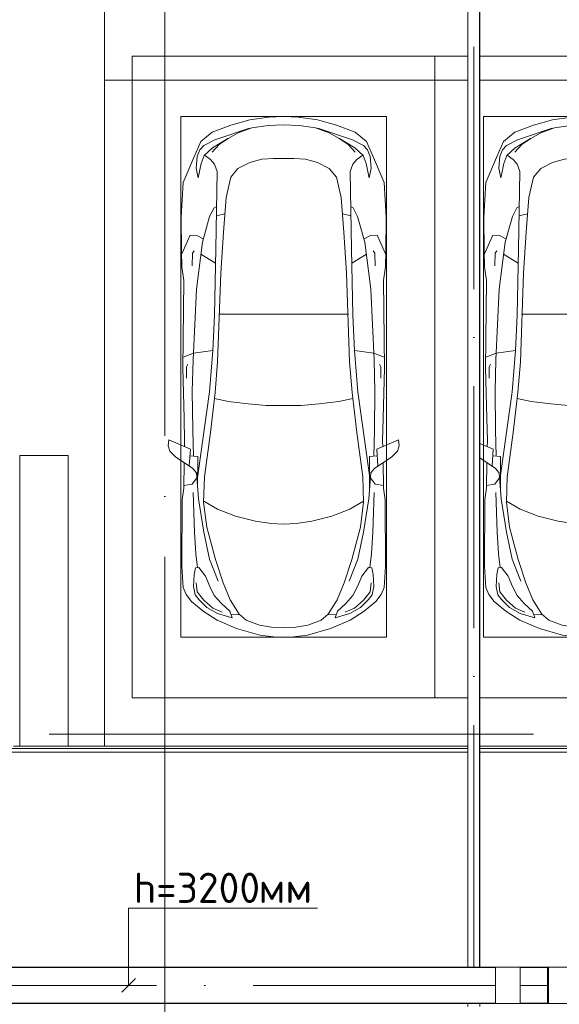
# Model space of a CAD drawing. Header units: millimetres. Extents: x -32229 to 192519, y -13689 to 125138.
# Tile 56 of 183: x 12135 to 16592, y 73219 to 81350. Entities that reach past the tile are written whole.
import ezdxf

# ---------------------------------------------------------------- set-up
doc = ezdxf.new("R2010")
doc.units = ezdxf.units.MM
doc.linetypes.add('ADSK_Линия сетки', pattern=[5000, 4000, -500, 0, -500])
doc.linetypes.add('ADSK_Осевая', pattern=[2800, 2000, -400, 0, -400])
doc.layers.add('A-DETL-____-OTLN', color=7, linetype='Continuous', lineweight=9, true_color=0x00a600)
for name, color, linetype, lineweight in [('A-DETL-GENF-OTLN', 7, 'Continuous', 18), ('A-FLOR-____-OTLN', 7, 'Continuous', 18), ('A-GENM-____-OTLN', 7, 'Continuous', 18), ('C-PRKG-____-OTLN', 7, 'Continuous', 18), ('E-CABL-TRAY-CNTR', 7, 'ADSK_Осевая', 18), ('E-CABL-TRAY-OTLN', 7, 'Continuous', 18), ('G-____-____-TEXT', 7, 'Continuous', 9), ('S-COLS-____-MCUT', 7, 'Continuous', 40), ('S-GRID-____-OTLN', 7, 'Continuous', 9)]:
    doc.layers.add(name, color=color, linetype=linetype, lineweight=lineweight)
doc.styles.add('ISOCPEUR', font='isocpeur.ttf', dxfattribs={"height": 250})

# ---------------------------------------------------------------- blocks, each defined once
blk = doc.blocks.new('АР_Машиноместо - 5300x2500_С-V131--01 ЭЛ')
at = {"layer": 'A-DETL-GENF-OTLN', "color": 253, "lineweight": 13, "true_color": 0xaaaaaa}
for p, q in [((1052.6, -517.5), (861.8, -571.6)), ((1165.1, -503.1), (1052.6, -517.5)), ((1250, -500), (1165.1, -503.1)), ((1250, -500), (1334.9, -503.1)), ((1334.9, -503.1), (1447.4, -517.5)), ((1447.4, -517.5), (1638.2, -571.6)), ((701.8, -640.4), (584.4, -714.6)), ((861.8, -571.6), (701.8, -640.4)), ((941.4, -642.2), (881.5, -691.6)), ((1050.7, -599.4), (941.4, -642.2)), ((1148.8, -583), (1050.7, -599.4)), ((1250, -581.6), (1148.8, -583)), ((1250, -581.6), (1351.2, -583)), ((1351.2, -583), (1449.3, -599.4)), ((1449.3, -599.4), (1558.6, -642.2)), ((1558.6, -642.2), (1618.5, -691.6)), ((1638.2, -571.6), (1798.2, -640.4)), ((1798.2, -640.4), (1915.6, -714.6)), ((584.4, -714.6), (489, -795.6)), ((703.5, -696.4), (616.5, -746.4)), ((824.6, -660.9), (703.5, -696.4)), ((737.5, -778.3), (804.5, -715.7)), ((804.5, -715.7), (824.6, -660.9)), ((881.5, -691.6), (809.1, -809.4)), ((888.4, -685.9), (815.2, -686.6)), ((1611.6, -685.9), (1684.8, -686.6)), ((1618.5, -691.6), (1690.9, -809.4)), ((1695.5, -715.7), (1675.4, -660.9)), ((1675.4, -660.9), (1796.5, -696.4)), ((1762.5, -778.3), (1695.5, -715.7)), ((1796.5, -696.4), (1883.5, -746.4)), ((1915.6, -714.6), (2011, -795.6)), ((489, -795.6), (445.9, -853.1)), ((550, -812.3), (519.1, -851.5)), ((616.5, -746.4), (550, -812.3)), ((677.4, -843.7), (737.5, -778.3)), ((809.1, -809.4), (749.2, -950.3)), ((1690.9, -809.4), (1750.8, -950.3)), ((1822.6, -843.7), (1762.5, -778.3)), ((1883.5, -746.4), (1950, -812.3)), ((1950, -812.3), (1980.9, -851.5)), ((2011, -795.6), (2054.1, -853.1)), ((445.9, -853.1), (420.9, -910.7)), ((519.1, -851.5), (505.7, -920)), ((639.1, -920), (677.4, -843.7)), ((1860.9, -920), (1822.6, -843.7)), ((1980.9, -851.5), (1994.3, -920)), ((2054.1, -853.1), (2079.1, -910.7)), ((420.9, -910.7), (409.5, -1087)), ((505.7, -920), (510.2, -1018.7)), ((603.4, -1004.8), (639.1, -920)), ((749.2, -950.3), (687.4, -1141)), ((1750.8, -950.3), (1812.6, -1141)), ((1896.6, -1004.8), (1860.9, -920)), ((1994.3, -920), (1989.8, -1018.7)), ((2079.1, -910.7), (2090.5, -1087)), ((510.2, -1018.7), (521.5, -1074.5)), ((548.5, -1076.2), (603.4, -1004.8)), ((1951.5, -1076.2), (1896.6, -1004.8)), ((1989.8, -1018.7), (1978.5, -1074.5)), ((409.5, -1087), (410.6, -1634.2)), ((521.5, -1074.5), (548.5, -1076.2)), ((1978.5, -1074.5), (1951.5, -1076.2)), ((2090.5, -1087), (2089.4, -1634.2)), ((687.4, -1141), (615.4, -1410.3)), ((1812.6, -1141), (1884.6, -1410.3)), ((615.4, -1410.3), (589.4, -1615.5)), ((852.8, -1499), (1016.6, -1459.9)), ((1016.6, -1459.9), (1146.9, -1439.4)), ((1146.9, -1439.4), (1250, -1434.1)), ((1353.1, -1439.4), (1250, -1434.1)), ((1483.4, -1459.9), (1353.1, -1439.4)), ((1647.2, -1499), (1483.4, -1459.9)), ((1884.6, -1410.3), (1910.6, -1615.5)), ((703.6, -1557.1), (852.8, -1499)), ((1796.4, -1557.1), (1647.2, -1499)), ((589.4, -1615.5), (595.8, -1824.8)), ((590.4, -1624.3), (703.6, -1557.1)), ((1909.6, -1624.3), (1796.4, -1557.1)), ((1910.6, -1615.5), (1904.2, -1824.8)), ((410.6, -1634.2), (426.5, -1730.9)), ((546.5, -1642.6), (530.6, -1857.6)), ((1953.5, -1642.6), (1969.4, -1857.6)), ((2089.4, -1634.2), (2073.5, -1730.9)), ((426.5, -1730.9), (427.5, -1943)), ((495, -1765.3), (426.6, -1753.4)), ((533.6, -1816.8), (495, -1765.3)), ((540.9, -1993.7), (539.8, -1733.1)), ((1959.1, -1993.7), (1960.2, -1733.1)), ((1966.4, -1816.8), (2005, -1765.3)), ((2005, -1765.3), (2073.4, -1753.4)), ((2073.5, -1730.9), (2072.5, -1943)), ((530.6, -1857.6), (500.6, -1894.5)), ((597, -2231), (535, -1798.3)), ((595.8, -1824.8), (644.6, -2191.8)), ((1904.2, -1824.8), (1855.4, -2191.8)), ((1903, -2231), (1965, -1798.3)), ((1969.4, -1857.6), (1999.4, -1894.5)), ((500.6, -1894.5), (357.8, -1990.1)), ((479.9, -2052.9), (471, -1914.3)), ((1999.4, -1894.5), (2130.2, -1982)), ((2020.1, -2052.9), (2029, -1914.3)), ((357.8, -1990.1), (309.5, -2036.1)), ((540.9, -1993.7), (476.3, -1997.9)), ((505.9, -1996), (500, -2210.1)), ((1959.1, -1993.7), (2023.7, -1997.9)), ((1994.1, -1996), (2000, -2210.1)), ((309.5, -2036.1), (296.8, -2079.9)), ((296.8, -2079.9), (301.4, -2130.5)), ((301.4, -2130.5), (479.9, -2052.9)), ((432.3, -2119.9), (430.7, -2073.9)), ((2130.2, -2100.8), (2020.1, -2052.9)), ((2067.7, -2119.9), (2069.3, -2073.9)), ((428.2, -2308.5), (432.3, -2119.9)), ((644.6, -2191.8), (684.2, -2522.3)), ((1855.4, -2191.8), (1815.8, -2522.3)), ((2071.8, -2308.5), (2067.7, -2119.9)), ((500, -2210.1), (495.7, -2532.3)), ((636.6, -2526.5), (597, -2231)), ((1863.4, -2526.5), (1903, -2231)), ((2000, -2210.1), (2004.3, -2532.3)), ((417.5, -2723), (428.2, -2308.5)), ((2082.5, -2723), (2071.8, -2308.5)), ((495.7, -2532.3), (501.4, -2789.7)), ((636.6, -2526.5), (665.8, -2867.4)), ((684.2, -2522.3), (704.9, -2775.5)), ((1815.8, -2522.3), (1795.1, -2775.5)), ((1863.4, -2526.5), (1834.2, -2867.4)), ((2004.3, -2532.3), (1998.6, -2789.7)), ((447.8, -2638.7), (447.8, -2733.7)), ((2052.2, -2638.7), (2052.2, -2733.7)), ((426.5, -3446.8), (417.5, -2723)), ((447.8, -2733.7), (459.7, -2756.2)), ((2052.2, -2733.7), (2040.3, -2756.2)), ((2073.5, -3446.8), (2082.5, -2723)), ((505.1, -2846.9), (420.9, -2813.3)), ((501.4, -2789.7), (530.9, -3374.8)), ((704.9, -2775.5), (731.2, -3507.6)), ((1795.1, -2775.5), (1768.8, -3507.6)), ((1998.6, -2789.7), (1969.1, -3374.8)), ((1994.9, -2846.9), (2079.1, -2813.3)), ((665.8, -2867.4), (505.1, -2846.9)), ((665.6, -2864.6), (678.7, -3159.5)), ((1834.4, -2864.6), (1821.3, -3159.5)), ((1834.2, -2867.4), (1994.9, -2846.9)), ((678.7, -3159.5), (689.3, -3705.5)), ((1821.3, -3159.5), (1810.7, -3705.5)), ((530.9, -3374.8), (578.7, -3762.9)), ((1969.1, -3374.8), (1921.3, -3762.9)), ((409.5, -3560), (426.5, -3446.8)), ((2090.5, -3560), (2073.5, -3446.8)), ((405.6, -3688.5), (409.5, -3560)), ((495.5, -3566.1), (496.8, -3671.6)), ((731.2, -3507.6), (752.2, -3845.6)), ((1768.8, -3507.6), (1747.8, -3845.6)), ((2004.5, -3566.1), (2003.2, -3671.6)), ((2094.4, -3688.5), (2090.5, -3560)), ((687.1, -3588.8), (566.5, -3663.9)), ((1812.9, -3588.8), (1933.5, -3663.9)), ((403.4, -3968), (405.6, -3688.5)), ((408.2, -3667), (453.1, -3766.3)), ((496.8, -3671.6), (510.1, -3691.5)), ((689.3, -3705.5), (699.7, -4345.5)), ((1810.7, -3705.5), (1800.3, -4345.5)), ((2003.2, -3671.6), (1989.9, -3691.5)), ((2091.8, -3667), (2046.9, -3766.3)), ((2096.6, -3968), (2094.4, -3688.5)), ((453.1, -3766.3), (478.4, -3819.3)), ((478.4, -3819.3), (532.5, -3818.1)), ((532.5, -3818.1), (585.5, -3790.5)), ((578.7, -3762.9), (638.7, -3975.4)), ((1921.3, -3762.9), (1861.3, -3975.4)), ((1967.5, -3818.1), (1914.5, -3790.5)), ((2021.6, -3819.3), (1967.5, -3818.1)), ((2046.9, -3766.3), (2021.6, -3819.3)), ((752.2, -3845.6), (774.4, -4132.9)), ((1747.8, -3845.6), (1725.6, -4132.9)), ((419.6, -4254.2), (403.4, -3968)), ((638.7, -3975.4), (675.2, -4045.5)), ((1861.3, -3975.4), (1824.8, -4045.5)), ((2080.4, -4254.2), (2096.6, -3968)), ((675.2, -4045.5), (694.6, -4057.6)), ((1824.8, -4045.5), (1805.4, -4057.6)), ((774.4, -4132.9), (812.5, -4298.9)), ((1725.6, -4132.9), (1687.5, -4298.9)), ((507.1, -4462.6), (419.6, -4254.2)), ((543.7, -4295.1), (528.4, -4374.7)), ((569.5, -4413.1), (543.7, -4295.1)), ((812.5, -4298.9), (872.7, -4370.2)), ((1687.5, -4298.9), (1627.3, -4370.2)), ((1930.5, -4413.1), (1956.3, -4295.1)), ((1956.3, -4295.1), (1971.6, -4374.7)), ((1992.9, -4462.6), (2080.4, -4254.2)), ((528.4, -4374.7), (536.4, -4471.4)), ((699.7, -4345.5), (679.6, -4406.3)), ((872.7, -4370.2), (970.5, -4419.3)), ((1627.3, -4370.2), (1529.5, -4419.3)), ((1800.3, -4345.5), (1820.4, -4406.3)), ((1971.6, -4374.7), (1963.6, -4471.4)), ((565.9, -4595.1), (507.1, -4462.6)), ((536.4, -4471.4), (557.5, -4525.7)), ((594.6, -4479.3), (569.5, -4413.1)), ((645, -4445.5), (597.3, -4481.4)), ((679.6, -4406.3), (645, -4445.5)), ((970.5, -4419.3), (1069.6, -4447.3)), ((1069.6, -4447.3), (1167.1, -4453.2)), ((1167.1, -4453.2), (1250, -4453.9)), ((1332.9, -4453.2), (1250, -4453.9)), ((1430.4, -4447.3), (1332.9, -4453.2)), ((1529.5, -4419.3), (1430.4, -4447.3)), ((1820.4, -4406.3), (1855, -4445.5)), ((1855, -4445.5), (1902.7, -4481.4)), ((1905.4, -4479.3), (1930.5, -4413.1)), ((1934.1, -4595.1), (1992.9, -4462.6)), ((1963.6, -4471.4), (1942.5, -4525.7)), ((557.5, -4525.7), (590.7, -4560.1)), ((661.8, -4543.1), (594.6, -4479.3)), ((717.1, -4568.9), (659.6, -4505.3)), ((788.5, -4617.7), (661.8, -4543.1)), ((1711.5, -4617.7), (1838.2, -4543.1)), ((1782.9, -4568.9), (1840.4, -4505.3)), ((1838.2, -4543.1), (1905.4, -4479.3)), ((1942.5, -4525.7), (1909.3, -4560.1)), ((659.1, -4669.9), (565.9, -4595.1)), ((590.7, -4560.1), (680.7, -4606.5)), ((680.7, -4606.5), (967, -4703.6)), ((791.3, -4619.7), (717.1, -4568.9)), ((873.9, -4665.1), (791.3, -4619.7)), ((1819.3, -4606.5), (1533, -4703.6)), ((1626.1, -4665.1), (1708.7, -4619.7)), ((1708.7, -4619.7), (1782.9, -4568.9)), ((1909.3, -4560.1), (1819.3, -4606.5)), ((1840.9, -4669.9), (1934.1, -4595.1)), ((812.7, -4729.4), (659.1, -4669.9)), ((988.2, -4706.7), (873.9, -4665.1)), ((1122.2, -4726.4), (988.2, -4706.7)), ((1377.8, -4726.4), (1511.8, -4706.7)), ((1511.8, -4706.7), (1626.1, -4665.1)), ((1687.3, -4729.4), (1840.9, -4669.9)), ((970.2, -4771.8), (812.7, -4729.4)), ((1126.4, -4794.1), (970.2, -4771.8)), ((1250, -4731.7), (1122.2, -4726.4)), ((1250, -4800), (1126.4, -4794.1)), ((1250, -4731.7), (1377.8, -4726.4)), ((1250, -4800), (1373.6, -4794.1)), ((1373.6, -4794.1), (1529.8, -4771.8)), ((1529.8, -4771.8), (1687.3, -4729.4))]:
    blk.add_line(p, q, dxfattribs=at)
at = {"layer": 'A-DETL-GENF-OTLN', "color": 254, "lineweight": 13, "true_color": 0xd4d4d4}
for p, q in [((742.6, -707.8), (664.7, -739.9)), ((1757.4, -707.8), (1835.3, -739.9)), ((591.7, -805), (534.5, -874.4)), ((664.7, -739.9), (591.7, -805)), ((1835.3, -739.9), (1908.3, -805)), ((1908.3, -805), (1965.5, -874.4)), ((534.5, -874.4), (528.1, -949.5)), ((1965.5, -874.4), (1971.9, -949.5)), ((710.2, -962.8), (636.7, -1146)), ((1789.8, -962.8), (1863.3, -1146)), ((537.4, -1076.1), (524.9, -1188.6)), ((1962.6, -1076.1), (1975.1, -1188.6)), ((524.9, -1188.6), (513.9, -1368.9)), ((636.7, -1146), (590.3, -1367.8)), ((1863.3, -1146), (1909.7, -1367.8)), ((1975.1, -1188.6), (1986.1, -1368.9)), ((513.9, -1368.9), (502.3, -1696.3)), ((590.3, -1367.8), (546.5, -1642.6)), ((1909.7, -1367.8), (1953.5, -1642.6)), ((1986.1, -1368.9), (1997.7, -1696.3)), ((794.6, -2446), (955.7, -2426.8)), ((955.7, -2426.8), (1105.5, -2413.7)), ((1105.5, -2413.7), (1250, -2412.9)), ((1394.5, -2413.7), (1250, -2412.9)), ((1544.3, -2426.8), (1394.5, -2413.7)), ((1705.4, -2446), (1544.3, -2426.8)), ((677.9, -2473), (794.6, -2446)), ((1822.1, -2473), (1705.4, -2446)), ((715.1, -3168.3), (1250, -3167.3)), ((1784.9, -3168.3), (1250, -3167.3)), ((694.6, -3980.4), (765.1, -3996.8)), ((1805.4, -3980.4), (1734.9, -3996.8))]:
    blk.add_line(p, q, dxfattribs=at)
at = {"layer": 'C-PRKG-____-OTLN', "color": 253, "lineweight": 13, "true_color": 0xaaaaaa}
for p, q in [((2130.2, 0), (0, 0)), ((0, 0), (0, -5300)), ((2500, 0), (2230.2, 0)), ((2500, 0), (2500, -5300)), ((400, -500), (400, -4800)), ((400, -500), (2100, -500)), ((2100, -500), (2100, -4800)), ((400, -4800), (2100, -4800)), ((2130.2, -5300), (0, -5300)), ((2500, -5300), (2230.2, -5300))]:
    blk.add_line(p, q, dxfattribs=at)
blk = doc.blocks.new('АР_Машиноместо - 5300x2500_С-V58--01 ЭЛ')
at = {"layer": 'A-DETL-GENF-OTLN', "color": 253, "lineweight": 13, "true_color": 0xaaaaaa}
for p, q in [((1250, 4800), (1126.4, 4794.1)), ((1250, 4800), (1373.6, 4794.1)), ((812.7, 4729.4), (659.1, 4669.9)), ((970.2, 4771.8), (812.7, 4729.4)), ((1126.4, 4794.1), (970.2, 4771.8)), ((1122.2, 4726.4), (988.2, 4706.7)), ((1250, 4731.7), (1122.2, 4726.4)), ((1250, 4731.7), (1377.8, 4726.4)), ((1373.6, 4794.1), (1529.8, 4771.8)), ((1377.8, 4726.4), (1511.8, 4706.7)), ((1529.8, 4771.8), (1687.3, 4729.4)), ((1687.3, 4729.4), (1840.9, 4669.9)), ((659.1, 4669.9), (565.9, 4595.1)), ((680.7, 4606.5), (967, 4703.6)), ((873.9, 4665.1), (791.3, 4619.7)), ((988.2, 4706.7), (873.9, 4665.1)), ((1511.8, 4706.7), (1626.1, 4665.1)), ((1819.3, 4606.5), (1533, 4703.6)), ((1626.1, 4665.1), (1708.7, 4619.7)), ((1840.9, 4669.9), (1934.1, 4595.1)), ((565.9, 4595.1), (507.1, 4462.6)), ((557.5, 4525.7), (590.7, 4560.1)), ((590.7, 4560.1), (680.7, 4606.5)), ((717.1, 4568.9), (659.6, 4505.3)), ((788.5, 4617.7), (661.8, 4543.1)), ((791.3, 4619.7), (717.1, 4568.9)), ((1708.7, 4619.7), (1782.9, 4568.9)), ((1711.5, 4617.7), (1838.2, 4543.1)), ((1782.9, 4568.9), (1840.4, 4505.3)), ((1909.3, 4560.1), (1819.3, 4606.5)), ((1942.5, 4525.7), (1909.3, 4560.1)), ((1934.1, 4595.1), (1992.9, 4462.6)), ((536.4, 4471.4), (557.5, 4525.7)), ((594.6, 4479.3), (569.5, 4413.1)), ((661.8, 4543.1), (594.6, 4479.3)), ((645, 4445.5), (597.3, 4481.4)), ((1838.2, 4543.1), (1905.4, 4479.3)), ((1855, 4445.5), (1902.7, 4481.4)), ((1905.4, 4479.3), (1930.5, 4413.1)), ((1963.6, 4471.4), (1942.5, 4525.7)), ((507.1, 4462.6), (419.6, 4254.2)), ((528.4, 4374.7), (536.4, 4471.4)), ((569.5, 4413.1), (543.7, 4295.1)), ((679.6, 4406.3), (645, 4445.5)), ((699.7, 4345.5), (679.6, 4406.3)), ((872.7, 4370.2), (970.5, 4419.3)), ((970.5, 4419.3), (1069.6, 4447.3)), ((1069.6, 4447.3), (1167.1, 4453.2)), ((1167.1, 4453.2), (1250, 4453.9)), ((1332.9, 4453.2), (1250, 4453.9)), ((1430.4, 4447.3), (1332.9, 4453.2)), ((1529.5, 4419.3), (1430.4, 4447.3)), ((1627.3, 4370.2), (1529.5, 4419.3)), ((1800.3, 4345.5), (1820.4, 4406.3)), ((1820.4, 4406.3), (1855, 4445.5)), ((1930.5, 4413.1), (1956.3, 4295.1)), ((1971.6, 4374.7), (1963.6, 4471.4)), ((1992.9, 4462.6), (2080.4, 4254.2)), ((543.7, 4295.1), (528.4, 4374.7)), ((689.3, 3705.5), (699.7, 4345.5)), ((812.5, 4298.9), (872.7, 4370.2)), ((1687.5, 4298.9), (1627.3, 4370.2)), ((1810.7, 3705.5), (1800.3, 4345.5)), ((1956.3, 4295.1), (1971.6, 4374.7)), ((419.6, 4254.2), (403.4, 3968)), ((774.4, 4132.9), (812.5, 4298.9)), ((1725.6, 4132.9), (1687.5, 4298.9)), ((2080.4, 4254.2), (2096.6, 3968)), ((752.2, 3845.6), (774.4, 4132.9)), ((1747.8, 3845.6), (1725.6, 4132.9)), ((638.7, 3975.4), (675.2, 4045.5)), ((675.2, 4045.5), (694.6, 4057.6)), ((1824.8, 4045.5), (1805.4, 4057.6)), ((1861.3, 3975.4), (1824.8, 4045.5)), ((403.4, 3968), (405.6, 3688.5)), ((578.7, 3762.9), (638.7, 3975.4)), ((1921.3, 3762.9), (1861.3, 3975.4)), ((2096.6, 3968), (2094.4, 3688.5)), ((731.2, 3507.6), (752.2, 3845.6)), ((1768.8, 3507.6), (1747.8, 3845.6)), ((408.2, 3667), (453.1, 3766.3)), ((453.1, 3766.3), (478.4, 3819.3)), ((478.4, 3819.3), (532.5, 3818.1)), ((530.9, 3374.8), (578.7, 3762.9)), ((532.5, 3818.1), (585.5, 3790.5)), ((1967.5, 3818.1), (1914.5, 3790.5)), ((1969.1, 3374.8), (1921.3, 3762.9)), ((2021.6, 3819.3), (1967.5, 3818.1)), ((2046.9, 3766.3), (2021.6, 3819.3)), ((2091.8, 3667), (2046.9, 3766.3)), ((405.6, 3688.5), (409.5, 3560)), ((495.5, 3566.1), (496.8, 3671.6)), ((496.8, 3671.6), (510.1, 3691.5)), ((687.1, 3588.8), (566.5, 3663.9)), ((678.7, 3159.5), (689.3, 3705.5)), ((1821.3, 3159.5), (1810.7, 3705.5)), ((1812.9, 3588.8), (1933.5, 3663.9)), ((2003.2, 3671.6), (1989.9, 3691.5)), ((2004.5, 3566.1), (2003.2, 3671.6)), ((2094.4, 3688.5), (2090.5, 3560)), ((409.5, 3560), (426.5, 3446.8)), ((704.9, 2775.5), (731.2, 3507.6)), ((1795.1, 2775.5), (1768.8, 3507.6)), ((2090.5, 3560), (2073.5, 3446.8)), ((426.5, 3446.8), (417.5, 2723)), ((2073.5, 3446.8), (2082.5, 2723)), ((501.4, 2789.7), (530.9, 3374.8)), ((1998.6, 2789.7), (1969.1, 3374.8)), ((665.6, 2864.6), (678.7, 3159.5)), ((1834.4, 2864.6), (1821.3, 3159.5)), ((505.1, 2846.9), (420.9, 2813.3)), ((665.8, 2867.4), (505.1, 2846.9)), ((636.6, 2526.5), (665.8, 2867.4)), ((1834.2, 2867.4), (1994.9, 2846.9)), ((1863.4, 2526.5), (1834.2, 2867.4)), ((1994.9, 2846.9), (2079.1, 2813.3)), ((495.7, 2532.3), (501.4, 2789.7)), ((684.2, 2522.3), (704.9, 2775.5)), ((1815.8, 2522.3), (1795.1, 2775.5)), ((2004.3, 2532.3), (1998.6, 2789.7)), ((417.5, 2723), (428.2, 2308.5)), ((447.8, 2733.7), (459.7, 2756.2)), ((447.8, 2638.7), (447.8, 2733.7)), ((2052.2, 2733.7), (2040.3, 2756.2)), ((2052.2, 2638.7), (2052.2, 2733.7)), ((2082.5, 2723), (2071.8, 2308.5)), ((500, 2210.1), (495.7, 2532.3)), ((636.6, 2526.5), (597, 2231)), ((644.6, 2191.8), (684.2, 2522.3)), ((1855.4, 2191.8), (1815.8, 2522.3)), ((1863.4, 2526.5), (1903, 2231)), ((2000, 2210.1), (2004.3, 2532.3)), ((428.2, 2308.5), (432.3, 2119.9)), ((2071.8, 2308.5), (2067.7, 2119.9)), ((505.9, 1996), (500, 2210.1)), ((597, 2231), (535, 1798.3)), ((1903, 2231), (1965, 1798.3)), ((1994.1, 1996), (2000, 2210.1)), ((296.8, 2079.9), (301.4, 2130.5)), ((301.4, 2130.5), (479.9, 2052.9)), ((432.3, 2119.9), (430.7, 2073.9)), ((595.8, 1824.8), (644.6, 2191.8)), ((1904.2, 1824.8), (1855.4, 2191.8)), ((2198.6, 2130.5), (2020.1, 2052.9)), ((2067.7, 2119.9), (2069.3, 2073.9)), ((2203.2, 2079.9), (2198.6, 2130.5)), ((309.5, 2036.1), (296.8, 2079.9)), ((357.8, 1990.1), (309.5, 2036.1)), ((479.9, 2052.9), (471, 1914.3)), ((2020.1, 2052.9), (2029, 1914.3)), ((2142.2, 1990.1), (2190.5, 2036.1)), ((2190.5, 2036.1), (2203.2, 2079.9)), ((500.6, 1894.5), (357.8, 1990.1)), ((540.9, 1993.7), (476.3, 1997.9)), ((540.9, 1993.7), (539.8, 1733.1)), ((1959.1, 1993.7), (2023.7, 1997.9)), ((1959.1, 1993.7), (1960.2, 1733.1)), ((1999.4, 1894.5), (2142.2, 1990.1)), ((426.5, 1730.9), (427.5, 1943)), ((530.6, 1857.6), (500.6, 1894.5)), ((1969.4, 1857.6), (1999.4, 1894.5)), ((2073.5, 1730.9), (2072.5, 1943)), ((533.6, 1816.8), (495, 1765.3)), ((546.5, 1642.6), (530.6, 1857.6)), ((589.4, 1615.5), (595.8, 1824.8)), ((1910.6, 1615.5), (1904.2, 1824.8)), ((1953.5, 1642.6), (1969.4, 1857.6)), ((1966.4, 1816.8), (2005, 1765.3)), ((410.6, 1634.2), (426.5, 1730.9)), ((495, 1765.3), (426.6, 1753.4)), ((2005, 1765.3), (2073.4, 1753.4)), ((2089.4, 1634.2), (2073.5, 1730.9)), ((409.5, 1087), (410.6, 1634.2)), ((2090.5, 1087), (2089.4, 1634.2)), ((615.4, 1410.3), (589.4, 1615.5)), ((590.4, 1624.3), (703.6, 1557.1)), ((703.6, 1557.1), (852.8, 1499)), ((1796.4, 1557.1), (1647.2, 1499)), ((1909.6, 1624.3), (1796.4, 1557.1)), ((1884.6, 1410.3), (1910.6, 1615.5)), ((852.8, 1499), (1016.6, 1459.9)), ((1647.2, 1499), (1483.4, 1459.9)), ((687.4, 1141), (615.4, 1410.3)), ((1016.6, 1459.9), (1146.9, 1439.4)), ((1146.9, 1439.4), (1250, 1434.1)), ((1353.1, 1439.4), (1250, 1434.1)), ((1483.4, 1459.9), (1353.1, 1439.4)), ((1812.6, 1141), (1884.6, 1410.3)), ((749.2, 950.3), (687.4, 1141)), ((1750.8, 950.3), (1812.6, 1141)), ((420.9, 910.7), (409.5, 1087)), ((510.2, 1018.7), (521.5, 1074.5)), ((521.5, 1074.5), (548.5, 1076.2)), ((548.5, 1076.2), (603.4, 1004.8)), ((1951.5, 1076.2), (1896.6, 1004.8)), ((1978.5, 1074.5), (1951.5, 1076.2)), ((1989.8, 1018.7), (1978.5, 1074.5)), ((2079.1, 910.7), (2090.5, 1087)), ((505.7, 920), (510.2, 1018.7)), ((603.4, 1004.8), (639.1, 920)), ((1896.6, 1004.8), (1860.9, 920)), ((1994.3, 920), (1989.8, 1018.7)), ((445.9, 853.1), (420.9, 910.7)), ((519.1, 851.5), (505.7, 920)), ((639.1, 920), (677.4, 843.7)), ((809.1, 809.4), (749.2, 950.3)), ((1690.9, 809.4), (1750.8, 950.3)), ((1860.9, 920), (1822.6, 843.7)), ((1980.9, 851.5), (1994.3, 920)), ((2054.1, 853.1), (2079.1, 910.7)), ((489, 795.6), (445.9, 853.1)), ((550, 812.3), (519.1, 851.5)), ((677.4, 843.7), (737.5, 778.3)), ((1822.6, 843.7), (1762.5, 778.3)), ((1950, 812.3), (1980.9, 851.5)), ((2011, 795.6), (2054.1, 853.1)), ((584.4, 714.6), (489, 795.6)), ((616.5, 746.4), (550, 812.3)), ((703.5, 696.4), (616.5, 746.4)), ((737.5, 778.3), (804.5, 715.7)), ((881.5, 691.6), (809.1, 809.4)), ((1618.5, 691.6), (1690.9, 809.4)), ((1762.5, 778.3), (1695.5, 715.7)), ((1796.5, 696.4), (1883.5, 746.4)), ((1883.5, 746.4), (1950, 812.3)), ((1915.6, 714.6), (2011, 795.6)), ((701.8, 640.4), (584.4, 714.6)), ((824.6, 660.9), (703.5, 696.4)), ((804.5, 715.7), (824.6, 660.9)), ((888.4, 685.9), (815.2, 686.6)), ((941.4, 642.2), (881.5, 691.6)), ((1558.6, 642.2), (1618.5, 691.6)), ((1611.6, 685.9), (1684.8, 686.6)), ((1695.5, 715.7), (1675.4, 660.9)), ((1675.4, 660.9), (1796.5, 696.4)), ((1798.2, 640.4), (1915.6, 714.6)), ((861.8, 571.6), (701.8, 640.4)), ((1052.6, 517.5), (861.8, 571.6)), ((1050.7, 599.4), (941.4, 642.2)), ((1148.8, 583), (1050.7, 599.4)), ((1250, 581.6), (1148.8, 583)), ((1250, 581.6), (1351.2, 583)), ((1351.2, 583), (1449.3, 599.4)), ((1447.4, 517.5), (1638.2, 571.6)), ((1449.3, 599.4), (1558.6, 642.2)), ((1638.2, 571.6), (1798.2, 640.4)), ((1165.1, 503.1), (1052.6, 517.5)), ((1250, 500), (1165.1, 503.1)), ((1250, 500), (1334.9, 503.1)), ((1334.9, 503.1), (1447.4, 517.5))]:
    blk.add_line(p, q, dxfattribs=at)
at = {"layer": 'A-DETL-GENF-OTLN', "color": 254, "lineweight": 13, "true_color": 0xd4d4d4}
for p, q in [((694.6, 3980.4), (765.1, 3996.8)), ((1805.4, 3980.4), (1734.9, 3996.8)), ((715.1, 3168.3), (1250, 3167.3)), ((1784.9, 3168.3), (1250, 3167.3)), ((677.9, 2473), (794.6, 2446)), ((794.6, 2446), (955.7, 2426.8)), ((1705.4, 2446), (1544.3, 2426.8)), ((1822.1, 2473), (1705.4, 2446)), ((955.7, 2426.8), (1105.5, 2413.7)), ((1105.5, 2413.7), (1250, 2412.9)), ((1394.5, 2413.7), (1250, 2412.9)), ((1544.3, 2426.8), (1394.5, 2413.7)), ((513.9, 1368.9), (502.3, 1696.3)), ((590.3, 1367.8), (546.5, 1642.6)), ((1909.7, 1367.8), (1953.5, 1642.6)), ((1986.1, 1368.9), (1997.7, 1696.3)), ((524.9, 1188.6), (513.9, 1368.9)), ((636.7, 1146), (590.3, 1367.8)), ((1863.3, 1146), (1909.7, 1367.8)), ((1975.1, 1188.6), (1986.1, 1368.9)), ((537.4, 1076.1), (524.9, 1188.6)), ((710.2, 962.8), (636.7, 1146)), ((1789.8, 962.8), (1863.3, 1146)), ((1962.6, 1076.1), (1975.1, 1188.6)), ((534.5, 874.4), (528.1, 949.5)), ((1965.5, 874.4), (1971.9, 949.5)), ((591.7, 805), (534.5, 874.4)), ((1908.3, 805), (1965.5, 874.4)), ((664.7, 739.9), (591.7, 805)), ((742.6, 707.8), (664.7, 739.9)), ((1757.4, 707.8), (1835.3, 739.9)), ((1835.3, 739.9), (1908.3, 805))]:
    blk.add_line(p, q, dxfattribs=at)
at = {"layer": 'C-PRKG-____-OTLN', "color": 253, "lineweight": 13, "true_color": 0xaaaaaa}
for p, q in [((2500, 5300), (0, 5300)), ((0, 0), (0, 5300)), ((2500, 0), (2500, 5300)), ((400, 4800), (2100, 4800)), ((400, 500), (400, 4800)), ((2100, 500), (2100, 4800)), ((400, 500), (2100, 500)), ((2500, 0), (0, 0))]:
    blk.add_line(p, q, dxfattribs=at)
blk = doc.blocks.new('АР-Заполнение деф_ шва - Д_ш_-4313324--01 ЭЛ')
at = {"layer": 'A-GENM-____-OTLN', "color": 253, "lineweight": 13, "true_color": 0xaaaaaa}
for p, q in [((0, 25), (3299.8, 25)), ((3399.8, 25), (6300, 25)), ((0, -25), (3299.8, -25)), ((3399.8, -25), (6300, -25))]:
    blk.add_line(p, q, dxfattribs=at)
blk = doc.blocks.new('АР-Заполнение деф_ шва - Д_ш__Пристенный-V222--01 ЭЛ')
at = {"layer": 'A-GENM-____-OTLN', "color": 253, "lineweight": 13, "true_color": 0xaaaaaa}
for p, q in [((400, 25), (450, 25)), ((0, -25), (850, -25))]:
    blk.add_line(p, q, dxfattribs=at)
blk = doc.blocks.new('Наметкина 10_РД_АР_П_отсоединено_rvt-1--01 ЭЛ')
at = {"layer": 'A-FLOR-____-OTLN', "color": 253, "lineweight": 13, "true_color": 0xaaaaaa}
for p, q in [((12835.3, 75350), (12835.3, 94150)), ((15835.1, 80850), (12835.3, 80850)), ((21985.4, 80850), (15935.1, 80850)), ((15835.1, 75330), (9882.6, 75330)), ((9975.3, 75300), (15835.1, 75300)), ((12535.3, 75350), (12835.3, 75350)), ((15835.1, 75350), (12835.3, 75350)), ((18835.3, 75350), (15935.1, 75350)), ((21985.4, 75330), (15935.1, 75330)), ((15935.1, 75300), (21985.4, 75300))]:
    blk.add_line(p, q, dxfattribs=at)
at = {"layer": 'S-COLS-____-MCUT', "color": 253, "lineweight": 15, "true_color": 0xaaaaaa}
for p, q in [((12135.3, 77750), (12135.3, 75350)), ((12535.3, 77750), (12135.3, 77750)), ((12535.3, 75350), (12535.3, 77750)), ((12135.3, 75350), (12535.3, 75350))]:
    blk.add_line(p, q, dxfattribs=at)
at = {"layer": 'A-GENM-____-OTLN', "color": 253, "lineweight": 13, "true_color": 0xaaaaaa}
for name, p in [('АР-Заполнение деф_ шва - Д_ш__Пристенный-V222--01 ЭЛ', (11685.3, 75325)), ('АР-Заполнение деф_ шва - Д_ш_-4313324--01 ЭЛ', (12535.3, 75325))]:
    blk.add_blockref(name, p, dxfattribs=at)
at = {"layer": 'C-PRKG-____-OTLN', "color": 253, "lineweight": 13, "true_color": 0xaaaaaa}
blk.add_blockref('АР_Машиноместо - 5300x2500_С-V58--01 ЭЛ', (13065.3, 75750), dxfattribs=at)
at = {"layer": 'C-PRKG-____-OTLN', "color": 253, "lineweight": 13, "true_color": 0xaaaaaa, "rotation": 180}
blk.add_blockref('АР_Машиноместо - 5300x2500_С-V131--01 ЭЛ', (18065.3, 75750), dxfattribs=at)
blk = doc.blocks.new('M_Горизонтальный тройник для канального - Радиус 300 мм-1476513--01 ЭЛ')
at = {"layer": 'E-CABL-TRAY-OTLN', "color": 150, "true_color": 0x0080ff}
for p, q in [((425, 100), (-425, 100)), ((-425, 100), (-425, -100)), ((425, -100), (425, 100)), ((-425, -100), (-350, -100)), ((350, -100), (425, -100)), ((-50, -449.9), (-50, -474.8)), ((50, -474.8), (50, -449.9))]:
    blk.add_line(p, q, dxfattribs=at)
for centre, start, end in [((-350, -400), 30.15717, 90), ((350, -400), 90, 149.84283)]:
    blk.add_arc(centre, 300, start, end, dxfattribs=at)
blk = doc.blocks.new('M_Вертикальный наружный изгиб-колено для канального - Стандартное-2455022--01 ЭЛ')
at = {"layer": 'E-CABL-TRAY-OTLN', "color": 1, "true_color": 0xff0000}
for p, q in [((16064.5, 73224.7), (16064.5, 73524.7)), ((16139.5, 73524.7), (16064.5, 73524.7)), ((16139.5, 73524.7), (16195.4, 73524.7)), ((16195.4, 73524.7), (16269.5, 73524.7)), ((16269.5, 73524.7), (16269.5, 73224.7)), ((16139.5, 73224.7), (16064.5, 73224.7)), ((16195.4, 73224.7), (16139.5, 73224.7)), ((16269.5, 73224.7), (16195.4, 73224.7))]:
    blk.add_line(p, q, dxfattribs=at)
blk = doc.blocks.new('M_Вертикальный внутренний изгиб-колено для канального - Стандартное-2455016--01 ЭЛ')
at = {"layer": 'E-CABL-TRAY-OTLN', "color": 1, "true_color": 0xff0000}
for p, q in [((16502, 73224.7), (16502, 73524.7)), ((16502, 73524.7), (16576, 73524.7)), ((16576, 73524.7), (16624, 73524.7)), ((16699, 73524.7), (16624, 73524.7)), ((16699, 73524.7), (16699, 73224.7)), ((16576, 73224.7), (16502, 73224.7)), ((16624, 73224.7), (16576, 73224.7)), ((16624, 73224.7), (16699, 73224.7))]:
    blk.add_line(p, q, dxfattribs=at)

msp = doc.modelspace()

# ---------------------------------------------------------------- linework, layer by layer
at = {"layer": 'A-DETL-____-OTLN', "color": 1, "true_color": 0xff0000}
for p, q in [((13035.3, 73375.1), (13035.3, 74013.1)), ((13035.3, 74013.1), (14595.3, 74013.1)), ((12978.7, 73318.5), (13091.8, 73431.6))]:
    msp.add_line(p, q, dxfattribs=at)
at = {"layer": 'E-CABL-TRAY-CNTR', "color": 5, "true_color": 0x0000ff}
msp.add_line((15885.1, 73524.7), (15885.1, 91068.9), dxfattribs=at)
at = {"layer": 'E-CABL-TRAY-CNTR', "color": 1, "true_color": 0xff0000}
for p, q in [((16064.5, 73374.7), (10150, 73374.7)), ((16269.5, 73374.7), (16498, 73374.7))]:
    msp.add_line(p, q, dxfattribs=at)
at = {"layer": 'E-CABL-TRAY-OTLN', "color": 5, "true_color": 0x0000ff}
for p, q in [((15835.1, 73524.7), (15835.1, 91068.9)), ((15837.7, 73524.7), (15837.7, 91068.9)), ((15932.6, 73524.7), (15932.6, 91068.9)), ((15935.1, 73524.7), (15935.1, 91068.9))]:
    msp.add_line(p, q, dxfattribs=at)
at = {"layer": 'E-CABL-TRAY-OTLN', "color": 1, "true_color": 0xff0000}
for p, q in [((16064.5, 73524.7), (10150, 73524.7)), ((16064.5, 73522.1), (10150, 73522.1)), ((16064.5, 73524.7), (16064.5, 73522.1)), ((16269.5, 73522.1), (16269.5, 73524.7)), ((16269.5, 73524.7), (16502, 73524.7)), ((16269.5, 73522.1), (16502, 73522.1)), ((16494.4, 73522.1), (16494.4, 73227.2)), ((16502, 73524.7), (16502, 73522.1)), ((16064.5, 73227.2), (10150, 73227.2)), ((16064.5, 73224.7), (10150, 73224.7)), ((16064.5, 73227.2), (16064.5, 73224.7)), ((16269.5, 73224.7), (16269.5, 73227.2)), ((16269.5, 73227.2), (16502, 73227.2)), ((16269.5, 73224.7), (16502, 73224.7)), ((16502, 73227.2), (16502, 73224.7))]:
    msp.add_line(p, q, dxfattribs=at)
at = {"layer": 'S-GRID-____-OTLN', "color": 253, "linetype": 'ADSK_Линия сетки', "true_color": 0xaaaaaa}
for p, q in [((13335.3, -12088.9), (13335.3, 125138.4)), ((131381.2, 75450), (-30593.4, 75450))]:
    msp.add_line(p, q, dxfattribs=at)

# ---------------------------------------------------------------- block references
at = {"lineweight": 5}
msp.add_blockref('Наметкина 10_РД_АР_П_отсоединено_rvt-1--01 ЭЛ', (0, 0), dxfattribs=at)
at = {"layer": 'E-CABL-TRAY-OTLN', "color": 1, "true_color": 0xff0000}
for name in ['M_Вертикальный наружный изгиб-колено для канального - Стандартное-2455022--01 ЭЛ', 'M_Вертикальный внутренний изгиб-колено для канального - Стандартное-2455016--01 ЭЛ']:
    msp.add_blockref(name, (0, 0), dxfattribs=at)
at = {"layer": 'E-CABL-TRAY-OTLN', "color": 150, "true_color": 0x0080ff, "rotation": 180}
msp.add_blockref('M_Горизонтальный тройник для канального - Радиус 300 мм-1476513--01 ЭЛ', (15885.1, 72749.9), dxfattribs=at)

# ---------------------------------------------------------------- texts
at = {"layer": 'G-____-____-TEXT', "color": 1, "true_color": 0xff0000, "char_height": 250, "attachment_point": 1, "style": 'ISOCPEUR'}
for s, insert, width in [('h=3200', (13077.2, 74305.6), 1250.632), ('мм', (14109, 74305.6), 481.012)]:
    msp.add_mtext(s, dxfattribs=dict(at, insert=insert, width=width))

doc.saveas('drawing.dxf')
